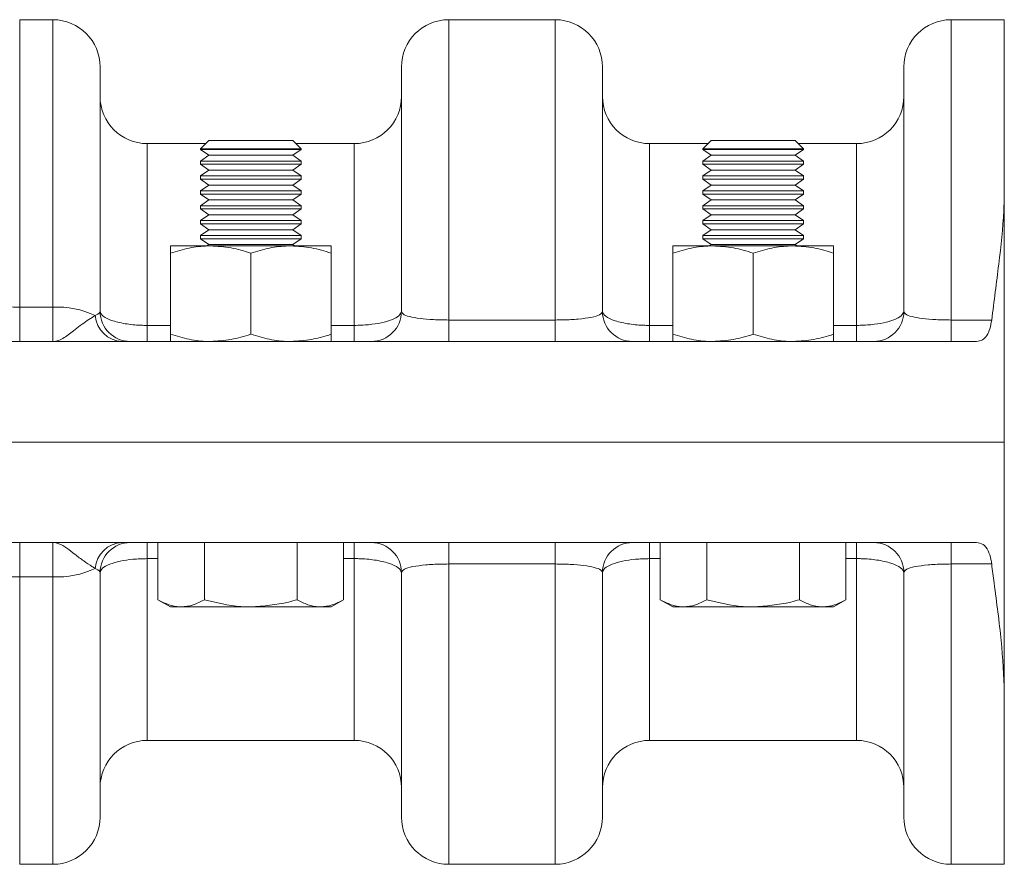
# Model space of a CAD drawing. Header units: millimetres. Extents: x -655 to 34, y 292 to 910.
# Tile 3 of 9: x -457 to -359, y 377 to 461. Entities that reach past the tile are written whole.
import ezdxf

# ---------------------------------------------------------------- set-up
doc = ezdxf.new("R2010")
doc.units = ezdxf.units.MM

msp = doc.modelspace()

# ---------------------------------------------------------------- linework, layer by layer
at = {"color": 7, "linetype": 'Continuous', "lineweight": 15}
for p, q in [((-453.277, 460.594), (-456.577, 460.594)), ((-403.277, 460.594), (-413.877, 460.594)), ((-358.577, 460.594), (-363.877, 460.594)), ((-358.577, 460.594), (-358.577, 443.536)), ((-448.577, 455.894), (-448.577, 431.594)), ((-418.577, 431.594), (-418.577, 455.894)), ((-398.577, 455.894), (-398.577, 431.594)), ((-368.577, 431.594), (-368.577, 455.894)), ((-438.074, 448.27), (-443.877, 448.27)), ((-437.749, 448.594), (-438.577, 447.766)), ((-433.577, 448.594), (-437.749, 448.594)), ((-429.405, 448.594), (-433.577, 448.594)), ((-428.577, 447.766), (-429.405, 448.594)), ((-423.277, 448.27), (-429.081, 448.27)), ((-388.074, 448.27), (-393.877, 448.27)), ((-387.749, 448.594), (-388.577, 447.766)), ((-383.577, 448.594), (-387.749, 448.594)), ((-379.405, 448.594), (-383.577, 448.594)), ((-378.577, 447.766), (-379.405, 448.594)), ((-373.277, 448.27), (-379.081, 448.27)), ((-438.577, 447.766), (-438.577, 447.693)), ((-433.577, 447.766), (-438.577, 447.766)), ((-438.577, 447.693), (-437.749, 447.113)), ((-428.577, 447.693), (-438.577, 447.693)), ((-437.749, 447.113), (-438.577, 446.534)), ((-429.405, 447.113), (-437.749, 447.113)), ((-428.577, 447.766), (-433.577, 447.766)), ((-429.405, 447.113), (-428.577, 447.693)), ((-428.577, 446.534), (-429.405, 447.113)), ((-428.577, 447.693), (-428.577, 447.766)), ((-388.577, 447.766), (-388.577, 447.693)), ((-383.577, 447.766), (-388.577, 447.766)), ((-388.577, 447.693), (-387.749, 447.113)), ((-378.577, 447.693), (-388.577, 447.693)), ((-387.749, 447.113), (-388.577, 446.534)), ((-379.405, 447.113), (-387.749, 447.113)), ((-378.577, 447.766), (-383.577, 447.766)), ((-379.405, 447.113), (-378.577, 447.693)), ((-378.577, 446.534), (-379.405, 447.113)), ((-378.577, 447.693), (-378.577, 447.766)), ((-438.577, 446.534), (-438.577, 446.212)), ((-428.577, 446.534), (-438.577, 446.534)), ((-438.577, 446.212), (-437.749, 445.633)), ((-428.577, 446.212), (-438.577, 446.212)), ((-429.405, 445.633), (-428.577, 446.212)), ((-428.577, 446.212), (-428.577, 446.534)), ((-388.577, 446.534), (-388.577, 446.212)), ((-378.577, 446.534), (-388.577, 446.534)), ((-388.577, 446.212), (-387.749, 445.633)), ((-378.577, 446.212), (-388.577, 446.212)), ((-379.405, 445.633), (-378.577, 446.212)), ((-378.577, 446.212), (-378.577, 446.534)), ((-437.749, 445.633), (-438.577, 445.053)), ((-438.577, 445.053), (-438.577, 444.732)), ((-428.577, 445.053), (-438.577, 445.053)), ((-429.405, 445.633), (-437.749, 445.633)), ((-428.577, 445.053), (-429.405, 445.633)), ((-428.577, 444.732), (-428.577, 445.053)), ((-387.749, 445.633), (-388.577, 445.053)), ((-388.577, 445.053), (-388.577, 444.732)), ((-378.577, 445.053), (-388.577, 445.053)), ((-379.405, 445.633), (-387.749, 445.633)), ((-378.577, 445.053), (-379.405, 445.633)), ((-378.577, 444.732), (-378.577, 445.053)), ((-438.577, 444.732), (-437.749, 444.152)), ((-428.577, 444.732), (-438.577, 444.732)), ((-437.749, 444.152), (-438.577, 443.572)), ((-429.405, 444.152), (-437.749, 444.152)), ((-429.405, 444.152), (-428.577, 444.732)), ((-428.577, 443.572), (-429.405, 444.152)), ((-388.577, 444.732), (-387.749, 444.152)), ((-378.577, 444.732), (-388.577, 444.732)), ((-387.749, 444.152), (-388.577, 443.572)), ((-379.405, 444.152), (-387.749, 444.152)), ((-379.405, 444.152), (-378.577, 444.732)), ((-378.577, 443.572), (-379.405, 444.152)), ((-438.577, 443.572), (-438.577, 443.251)), ((-428.577, 443.572), (-438.577, 443.572)), ((-438.577, 443.251), (-437.749, 442.671)), ((-428.577, 443.251), (-438.577, 443.251)), ((-429.405, 442.671), (-428.577, 443.251)), ((-428.577, 443.251), (-428.577, 443.572)), ((-388.577, 443.572), (-388.577, 443.251)), ((-378.577, 443.572), (-388.577, 443.572)), ((-388.577, 443.251), (-387.749, 442.671)), ((-378.577, 443.251), (-388.577, 443.251)), ((-379.405, 442.671), (-378.577, 443.251)), ((-378.577, 443.251), (-378.577, 443.572)), ((-358.577, 443.536), (-358.577, 418.594)), ((-437.749, 442.671), (-438.577, 442.091)), ((-438.577, 442.091), (-438.577, 441.77)), ((-428.577, 442.091), (-438.577, 442.091)), ((-429.405, 442.671), (-437.749, 442.671)), ((-428.577, 442.091), (-429.405, 442.671)), ((-428.577, 441.77), (-428.577, 442.091)), ((-387.749, 442.671), (-388.577, 442.091)), ((-388.577, 442.091), (-388.577, 441.77)), ((-378.577, 442.091), (-388.577, 442.091)), ((-379.405, 442.671), (-387.749, 442.671)), ((-378.577, 442.091), (-379.405, 442.671)), ((-378.577, 441.77), (-378.577, 442.091)), ((-438.577, 441.77), (-437.749, 441.19)), ((-428.577, 441.77), (-438.577, 441.77)), ((-437.749, 441.19), (-438.577, 440.61)), ((-429.405, 441.19), (-437.749, 441.19)), ((-429.405, 441.19), (-428.577, 441.77)), ((-428.577, 440.61), (-429.405, 441.19)), ((-388.577, 441.77), (-387.749, 441.19)), ((-378.577, 441.77), (-388.577, 441.77)), ((-387.749, 441.19), (-388.577, 440.61)), ((-379.405, 441.19), (-387.749, 441.19)), ((-379.405, 441.19), (-378.577, 441.77)), ((-378.577, 440.61), (-379.405, 441.19)), ((-438.577, 440.61), (-438.577, 440.289)), ((-428.577, 440.61), (-438.577, 440.61)), ((-438.577, 440.289), (-437.749, 439.709)), ((-428.577, 440.289), (-438.577, 440.289)), ((-429.405, 439.709), (-428.577, 440.289)), ((-428.577, 440.289), (-428.577, 440.61)), ((-388.577, 440.61), (-388.577, 440.289)), ((-378.577, 440.61), (-388.577, 440.61)), ((-388.577, 440.289), (-387.749, 439.709)), ((-378.577, 440.289), (-388.577, 440.289)), ((-379.405, 439.709), (-378.577, 440.289)), ((-378.577, 440.289), (-378.577, 440.61)), ((-437.749, 439.709), (-438.577, 439.13)), ((-438.577, 439.13), (-438.577, 438.808)), ((-428.577, 439.13), (-438.577, 439.13)), ((-429.405, 439.709), (-437.749, 439.709)), ((-428.577, 439.13), (-429.405, 439.709)), ((-428.577, 438.808), (-428.577, 439.13)), ((-387.749, 439.709), (-388.577, 439.13)), ((-388.577, 439.13), (-388.577, 438.808)), ((-378.577, 439.13), (-388.577, 439.13)), ((-379.405, 439.709), (-387.749, 439.709)), ((-378.577, 439.13), (-379.405, 439.709)), ((-378.577, 438.808), (-378.577, 439.13)), ((-437.577, 438.094), (-441.577, 438.094)), ((-438.577, 438.808), (-437.749, 438.229)), ((-428.577, 438.808), (-438.577, 438.808)), ((-437.749, 438.229), (-437.942, 438.094)), ((-429.405, 438.229), (-437.749, 438.229)), ((-429.577, 438.094), (-437.577, 438.094)), ((-425.577, 438.094), (-429.577, 438.094)), ((-429.405, 438.229), (-428.577, 438.808)), ((-429.213, 438.094), (-429.405, 438.229)), ((-387.577, 438.094), (-391.577, 438.094)), ((-388.577, 438.808), (-387.749, 438.229)), ((-378.577, 438.808), (-388.577, 438.808)), ((-387.749, 438.229), (-387.942, 438.094)), ((-379.405, 438.229), (-387.749, 438.229)), ((-379.577, 438.094), (-387.577, 438.094)), ((-375.577, 438.094), (-379.577, 438.094)), ((-379.405, 438.229), (-378.577, 438.808)), ((-379.213, 438.094), (-379.405, 438.229)), ((-441.577, 429.309), (-441.577, 437.38)), ((-433.577, 429.309), (-433.577, 437.38)), ((-425.577, 429.309), (-425.577, 437.38)), ((-391.577, 429.309), (-391.577, 437.38)), ((-383.577, 429.309), (-383.577, 437.38)), ((-375.577, 429.309), (-375.577, 437.38)), ((-456.577, 428.594), (-456.577, 431.998)), ((-456.577, 431.998), (-453.277, 431.998)), ((-453.277, 428.594), (-453.277, 431.998)), ((-413.877, 428.594), (-413.877, 430.727)), ((-413.877, 430.727), (-403.277, 430.727)), ((-403.277, 428.594), (-403.277, 430.727)), ((-363.877, 428.594), (-363.877, 430.727)), ((-363.877, 430.727), (-359.835, 430.727)), ((-443.877, 428.594), (-443.877, 430.192)), ((-423.277, 428.594), (-423.277, 430.192)), ((-393.877, 428.594), (-393.877, 430.192)), ((-373.277, 428.594), (-373.277, 430.192)), ((-442.1, 428.594), (-475.458, 428.594)), ((-442.1, 428.594), (-426.726, 428.594)), ((-426.726, 428.594), (-420.854, 428.594)), ((-398.969, 428.594), (-420.854, 428.594)), ((-398.969, 428.594), (-393.096, 428.594)), ((-393.096, 428.594), (-375.577, 428.594)), ((-375.577, 428.594), (-361.34, 428.594)), ((-442.1, 418.594), (-475.458, 418.594)), ((-442.1, 418.594), (-426.726, 418.594)), ((-426.726, 418.594), (-420.854, 418.594)), ((-398.969, 418.594), (-420.854, 418.594)), ((-398.969, 418.594), (-393.096, 418.594)), ((-393.096, 418.594), (-375.577, 418.594)), ((-375.577, 418.594), (-358.577, 418.594)), ((-358.577, 418.594), (-358.577, 393.652)), ((-442.1, 408.594), (-475.458, 408.594)), ((-456.577, 408.594), (-456.577, 405.19)), ((-453.277, 405.19), (-453.277, 408.594)), ((-443.877, 406.996), (-443.877, 408.594)), ((-442.815, 408.594), (-442.815, 402.909)), ((-442.1, 408.594), (-426.726, 408.594)), ((-438.196, 408.594), (-438.196, 402.909)), ((-428.959, 408.594), (-428.959, 402.909)), ((-420.854, 408.594), (-426.726, 408.594)), ((-424.34, 408.594), (-424.34, 402.909)), ((-423.277, 406.996), (-423.277, 408.594)), ((-398.969, 408.594), (-420.854, 408.594)), ((-413.877, 406.461), (-413.877, 408.594)), ((-403.277, 406.461), (-403.277, 408.594)), ((-393.096, 408.594), (-398.969, 408.594)), ((-393.877, 406.996), (-393.877, 408.594)), ((-393.096, 408.594), (-375.577, 408.594)), ((-392.815, 408.594), (-392.815, 402.909)), ((-388.196, 408.594), (-388.196, 402.909)), ((-378.959, 408.594), (-378.959, 402.909)), ((-361.34, 408.594), (-375.577, 408.594)), ((-374.34, 408.594), (-374.34, 402.909)), ((-373.277, 406.996), (-373.277, 408.594)), ((-363.877, 406.461), (-363.877, 408.594)), ((-403.277, 406.461), (-413.877, 406.461)), ((-359.835, 406.461), (-363.877, 406.461)), ((-453.277, 405.19), (-456.577, 405.19)), ((-448.577, 405.594), (-448.577, 381.294)), ((-418.577, 381.294), (-418.577, 405.594)), ((-398.577, 405.594), (-398.577, 381.294)), ((-368.577, 381.294), (-368.577, 405.594)), ((-442.815, 402.909), (-441.577, 402.194)), ((-425.577, 402.194), (-424.34, 402.909)), ((-392.815, 402.909), (-391.577, 402.194)), ((-375.577, 402.194), (-374.34, 402.909)), ((-441.577, 402.194), (-440.506, 402.194)), ((-433.577, 402.194), (-440.506, 402.194)), ((-433.577, 402.194), (-426.649, 402.194)), ((-426.649, 402.194), (-425.577, 402.194)), ((-391.577, 402.194), (-390.506, 402.194)), ((-383.577, 402.194), (-390.506, 402.194)), ((-383.577, 402.194), (-376.649, 402.194)), ((-376.649, 402.194), (-375.577, 402.194)), ((-358.577, 393.652), (-358.577, 376.594)), ((-443.877, 388.918), (-423.277, 388.918)), ((-393.877, 388.918), (-373.277, 388.918)), ((-456.577, 376.594), (-453.277, 376.594)), ((-413.877, 376.594), (-403.277, 376.594)), ((-363.877, 376.594), (-358.577, 376.594))]:
    msp.add_line(p, q, dxfattribs=at)
at = {"color": 8, "linetype": 'Continuous', "lineweight": 15}
for p, q in [((-456.577, 460.594), (-456.577, 431.998)), ((-453.277, 431.998), (-453.277, 460.594)), ((-413.877, 460.594), (-413.877, 430.727)), ((-403.277, 430.727), (-403.277, 460.594)), ((-363.877, 460.594), (-363.877, 430.727)), ((-443.877, 448.27), (-443.877, 430.192)), ((-423.277, 430.192), (-423.277, 448.27)), ((-393.877, 448.27), (-393.877, 430.192)), ((-373.277, 430.192), (-373.277, 448.27)), ((-443.877, 430.192), (-441.577, 430.192)), ((-425.577, 430.192), (-423.277, 430.192)), ((-393.877, 430.192), (-391.577, 430.192)), ((-375.577, 430.192), (-373.277, 430.192)), ((-443.877, 406.996), (-443.877, 388.918)), ((-442.815, 406.996), (-443.877, 406.996)), ((-423.277, 406.996), (-424.34, 406.996)), ((-423.277, 388.918), (-423.277, 406.996)), ((-393.877, 406.996), (-393.877, 388.918)), ((-392.815, 406.996), (-393.877, 406.996)), ((-373.277, 406.996), (-374.34, 406.996)), ((-373.277, 388.918), (-373.277, 406.996)), ((-413.877, 406.461), (-413.877, 376.594)), ((-403.277, 376.594), (-403.277, 406.461)), ((-363.877, 406.461), (-363.877, 376.594)), ((-456.577, 405.19), (-456.577, 376.594)), ((-453.277, 376.594), (-453.277, 405.19))]:
    msp.add_line(p, q, dxfattribs=at)
at = {"color": 7, "linetype": 'Continuous', "lineweight": 15}
for centre, radius, start, end in [((-453.277, 455.894), 4.7, 0, 90), ((-413.877, 455.894), 4.7, 90, 180), ((-403.277, 455.894), 4.7, 0, 90), ((-363.877, 455.894), 4.7, 90, 180), ((-443.877, 452.97), 4.7, 180, 270), ((-423.277, 452.97), 4.7, 270, 0), ((-393.877, 452.97), 4.7, 180, 270), ((-373.277, 452.97), 4.7, 270, 0), ((-452.816, 423.274), 8.737, 64.61767, 93.03024), ((-445.577, 431.594), 3, 180, 270), ((-421.577, 431.594), 3, 270, 0), ((-395.577, 431.594), 3, 180, 270), ((-371.577, 431.594), 3, 270, 0), ((-446.263, 431.41), 2.818, 184.93819, 267.50608), ((-446.263, 405.778), 2.818, 92.49387, 175.06186), ((-445.577, 405.594), 3, 90, 180), ((-421.577, 405.594), 3, 0, 90), ((-395.577, 405.594), 3, 90, 180), ((-371.577, 405.594), 3, 0, 90), ((-452.816, 413.914), 8.737, 266.96985, 295.38233), ((-443.877, 384.218), 4.7, 90, 180), ((-423.277, 384.218), 4.7, 0, 90), ((-393.877, 384.218), 4.7, 90, 180), ((-373.277, 384.218), 4.7, 0, 90), ((-453.277, 381.294), 4.7, 270, 0), ((-413.877, 381.294), 4.7, 180, 270), ((-403.277, 381.294), 4.7, 270, 0), ((-363.877, 381.294), 4.7, 180, 270)]:
    msp.add_arc(centre, radius, start, end, dxfattribs=at)
for points, knots in [([(-359.835, 430.727), (-359.593, 432.595), (-359.104, 436.369), (-358.632, 440.584), (-358.589, 442.888), (-358.577, 443.536)], [0, 0, 0, 0, 0.413128, 0.834991, 1, 1, 1, 1]), ([(-437.577, 438.094), (-437.672, 438.093), (-438.39, 438.087), (-439.744, 437.931), (-440.963, 437.564), (-441.577, 437.38)], [0, 0, 0, 0, 0.070086, 0.530782, 1, 1, 1, 1]), ([(-441.577, 437.38), (-441.577, 437.487), (-441.577, 437.906), (-441.577, 438.014), (-441.577, 438.094)], [0, 0, 0, 0, 0.257551, 1, 1, 1, 1]), ([(-433.577, 437.38), (-434.227, 437.579), (-435.538, 437.982), (-436.894, 438.057), (-437.577, 438.094)], [0, 0, 0, 0, 0.495458, 1, 1, 1, 1]), ([(-429.577, 438.094), (-429.672, 438.093), (-430.39, 438.087), (-431.744, 437.931), (-432.963, 437.564), (-433.577, 437.38)], [0, 0, 0, 0, 0.070086, 0.530782, 1, 1, 1, 1]), ([(-425.577, 437.38), (-426.227, 437.579), (-427.538, 437.982), (-428.894, 438.057), (-429.577, 438.094)], [0, 0, 0, 0, 0.495458, 1, 1, 1, 1]), ([(-425.577, 437.38), (-425.577, 437.487), (-425.577, 437.906), (-425.577, 438.014), (-425.577, 438.094)], [0, 0, 0, 0, 0.257551, 1, 1, 1, 1]), ([(-387.577, 438.094), (-387.672, 438.093), (-388.39, 438.087), (-389.744, 437.931), (-390.963, 437.564), (-391.577, 437.38)], [0, 0, 0, 0, 0.070086, 0.530783, 1, 1, 1, 1]), ([(-391.577, 437.38), (-391.577, 437.487), (-391.577, 437.906), (-391.577, 438.014), (-391.577, 438.094)], [0, 0, 0, 0, 0.257551, 1, 1, 1, 1]), ([(-383.577, 437.38), (-384.227, 437.579), (-385.538, 437.982), (-386.894, 438.057), (-387.577, 438.094)], [0, 0, 0, 0, 0.495459, 1, 1, 1, 1]), ([(-379.577, 438.094), (-379.672, 438.093), (-380.39, 438.087), (-381.744, 437.931), (-382.963, 437.564), (-383.577, 437.38)], [0, 0, 0, 0, 0.070086, 0.530783, 1, 1, 1, 1]), ([(-375.577, 437.38), (-376.227, 437.579), (-377.538, 437.982), (-378.894, 438.057), (-379.577, 438.094)], [0, 0, 0, 0, 0.495459, 1, 1, 1, 1]), ([(-375.577, 437.38), (-375.577, 437.487), (-375.577, 437.906), (-375.577, 438.014), (-375.577, 438.094)], [0, 0, 0, 0, 0.257551, 1, 1, 1, 1]), ([(-461.577, 433.594), (-461.541, 433.413), (-461.466, 433.04), (-460.787, 432.584), (-459.666, 432.247), (-458.214, 432.038), (-457.119, 432.011), (-456.577, 431.998)], [0, 0, 0, 0, 0.208227, 0.429612, 0.629269, 0.816859, 1, 1, 1, 1]), ([(-449.07, 431.167), (-448.867, 431.268), (-448.6, 431.402), (-448.582, 431.557), (-448.577, 431.594)], [0, 0, 0, 0, 0.761183, 1, 1, 1, 1]), ([(-448.577, 431.594), (-448.514, 431.426), (-448.386, 431.087), (-447.386, 430.628), (-445.979, 430.312), (-444.722, 430.2), (-444.033, 430.194), (-443.877, 430.192)], [0, 0, 0, 0, 0.239016, 0.483098, 0.72075, 0.936877, 1, 1, 1, 1]), ([(-423.277, 430.192), (-422.795, 430.206), (-421.841, 430.233), (-420.542, 430.439), (-419.479, 430.747), (-418.726, 431.149), (-418.627, 431.445), (-418.577, 431.594)], [0, 0, 0, 0, 0.194578, 0.384896, 0.578506, 0.787664, 1, 1, 1, 1]), ([(-418.577, 431.594), (-418.545, 431.504), (-418.474, 431.307), (-417.847, 431.06), (-416.79, 430.87), (-415.419, 430.75), (-414.389, 430.735), (-413.877, 430.727)], [0, 0, 0, 0, 0.186293, 0.404596, 0.608866, 0.805578, 1, 1, 1, 1]), ([(-403.277, 430.727), (-403.011, 430.73), (-402.21, 430.736), (-400.898, 430.81), (-399.611, 430.985), (-398.738, 431.248), (-398.631, 431.478), (-398.577, 431.594)], [0, 0, 0, 0, 0.101802, 0.305541, 0.524459, 0.759074, 1, 1, 1, 1]), ([(-398.577, 431.594), (-398.514, 431.426), (-398.386, 431.087), (-397.386, 430.628), (-395.979, 430.312), (-394.722, 430.2), (-394.033, 430.194), (-393.877, 430.192)], [0, 0, 0, 0, 0.239016, 0.483098, 0.72075, 0.936876, 1, 1, 1, 1]), ([(-373.277, 430.192), (-372.795, 430.206), (-371.841, 430.233), (-370.542, 430.439), (-369.479, 430.747), (-368.726, 431.149), (-368.627, 431.445), (-368.577, 431.594)], [0, 0, 0, 0, 0.194578, 0.384897, 0.578506, 0.787664, 1, 1, 1, 1]), ([(-368.577, 431.594), (-368.545, 431.504), (-368.474, 431.307), (-367.847, 431.06), (-366.79, 430.87), (-365.419, 430.75), (-364.389, 430.735), (-363.877, 430.727)], [0, 0, 0, 0, 0.186293, 0.404596, 0.608866, 0.805578, 1, 1, 1, 1]), ([(-453.277, 428.594), (-453.275, 428.594), (-453.084, 428.594), (-452.712, 428.667), (-452.001, 429.033), (-451.028, 429.815), (-449.851, 430.685), (-449.27, 431.044), (-449.07, 431.167)], [0, 0, 0, 0, 0.001696, 0.151121, 0.293364, 0.542961, 0.842833, 1, 1, 1, 1]), ([(-359.835, 430.727), (-359.886, 430.425), (-359.987, 429.822), (-360.304, 429.146), (-360.747, 428.681), (-361.134, 428.624), (-361.34, 428.594)], [0, 0, 0, 0, 0.236795, 0.473202, 0.720321, 1, 1, 1, 1]), ([(-437.577, 428.594), (-437.672, 428.595), (-438.39, 428.601), (-439.744, 428.757), (-440.963, 429.124), (-441.577, 429.309)], [0, 0, 0, 0, 0.070086, 0.530782, 1, 1, 1, 1]), ([(-441.577, 429.309), (-441.577, 429.201), (-441.577, 428.782), (-441.577, 428.674), (-441.577, 428.594)], [0, 0, 0, 0, 0.257551, 1, 1, 1, 1]), ([(-433.577, 429.309), (-434.227, 429.109), (-435.538, 428.706), (-436.894, 428.632), (-437.577, 428.594)], [0, 0, 0, 0, 0.495458, 1, 1, 1, 1]), ([(-429.577, 428.594), (-429.672, 428.595), (-430.39, 428.601), (-431.744, 428.757), (-432.963, 429.124), (-433.577, 429.309)], [0, 0, 0, 0, 0.070086, 0.530782, 1, 1, 1, 1]), ([(-425.577, 429.309), (-426.227, 429.109), (-427.538, 428.706), (-428.894, 428.632), (-429.577, 428.594)], [0, 0, 0, 0, 0.495458, 1, 1, 1, 1]), ([(-425.577, 429.309), (-425.577, 429.201), (-425.577, 428.782), (-425.577, 428.674), (-425.577, 428.594)], [0, 0, 0, 0, 0.257551, 1, 1, 1, 1]), ([(-387.577, 428.594), (-387.672, 428.595), (-388.39, 428.601), (-389.744, 428.757), (-390.963, 429.124), (-391.577, 429.309)], [0, 0, 0, 0, 0.070086, 0.530783, 1, 1, 1, 1]), ([(-391.577, 429.309), (-391.577, 429.201), (-391.577, 428.782), (-391.577, 428.674), (-391.577, 428.594)], [0, 0, 0, 0, 0.257551, 1, 1, 1, 1]), ([(-383.577, 429.309), (-384.227, 429.109), (-385.538, 428.706), (-386.894, 428.632), (-387.577, 428.594)], [0, 0, 0, 0, 0.495459, 1, 1, 1, 1]), ([(-379.577, 428.594), (-379.672, 428.595), (-380.39, 428.601), (-381.744, 428.757), (-382.963, 429.124), (-383.577, 429.309)], [0, 0, 0, 0, 0.070086, 0.530783, 1, 1, 1, 1]), ([(-375.577, 429.309), (-376.227, 429.109), (-377.538, 428.706), (-378.894, 428.632), (-379.577, 428.594)], [0, 0, 0, 0, 0.495458, 1, 1, 1, 1]), ([(-375.577, 429.309), (-375.577, 429.201), (-375.577, 428.782), (-375.577, 428.674), (-375.577, 428.594)], [0, 0, 0, 0, 0.257551, 1, 1, 1, 1]), ([(-449.07, 406.021), (-449.174, 406.086), (-449.499, 406.289), (-450.209, 406.752), (-451.086, 407.429), (-451.909, 408.081), (-452.521, 408.44), (-452.97, 408.573), (-453.173, 408.594), (-453.275, 408.594), (-453.277, 408.594)], [0, 0, 0, 0, 0.085944, 0.270662, 0.457043, 0.647099, 0.840269, 0.919011, 0.998304, 1, 1, 1, 1]), ([(-361.34, 408.594), (-361.115, 408.558), (-360.665, 408.485), (-360.18, 407.863), (-359.929, 407.108), (-359.857, 406.611), (-359.835, 406.461)], [0, 0, 0, 0, 0.306596, 0.614754, 0.883219, 1, 1, 1, 1]), ([(-443.877, 406.996), (-444.36, 406.982), (-445.314, 406.956), (-446.613, 406.749), (-447.676, 406.441), (-448.429, 406.039), (-448.528, 405.743), (-448.577, 405.594)], [0, 0, 0, 0, 0.1945783, 0.3848967, 0.578506, 0.7876641, 1, 1, 1, 1]), ([(-418.577, 405.594), (-418.641, 405.762), (-418.769, 406.102), (-419.769, 406.56), (-421.176, 406.876), (-422.433, 406.988), (-423.122, 406.994), (-423.277, 406.996)], [0, 0, 0, 0, 0.239016, 0.483098, 0.72075, 0.936877, 1, 1, 1, 1]), ([(-393.877, 406.996), (-394.36, 406.982), (-395.314, 406.956), (-396.613, 406.749), (-397.676, 406.441), (-398.429, 406.039), (-398.528, 405.743), (-398.577, 405.594)], [0, 0, 0, 0, 0.194578, 0.384897, 0.578506, 0.787664, 1, 1, 1, 1]), ([(-368.577, 405.594), (-368.641, 405.762), (-368.769, 406.102), (-369.769, 406.56), (-371.176, 406.876), (-372.433, 406.988), (-373.122, 406.994), (-373.277, 406.996)], [0, 0, 0, 0, 0.239016, 0.483098, 0.72075, 0.936876, 1, 1, 1, 1]), ([(-448.577, 405.594), (-448.582, 405.631), (-448.6, 405.787), (-448.867, 405.92), (-449.07, 406.021)], [0, 0, 0, 0, 0.238817, 1, 1, 1, 1]), ([(-413.877, 406.461), (-414.144, 406.459), (-414.945, 406.452), (-416.257, 406.378), (-417.543, 406.203), (-418.417, 405.94), (-418.524, 405.71), (-418.577, 405.594)], [0, 0, 0, 0, 0.101802, 0.305541, 0.524459, 0.759074, 1, 1, 1, 1]), ([(-398.577, 405.594), (-398.61, 405.685), (-398.68, 405.881), (-399.307, 406.128), (-400.365, 406.319), (-401.735, 406.438), (-402.765, 406.453), (-403.277, 406.461)], [0, 0, 0, 0, 0.186293, 0.404596, 0.608866, 0.805578, 1, 1, 1, 1]), ([(-363.877, 406.461), (-364.144, 406.459), (-364.945, 406.452), (-366.257, 406.378), (-367.543, 406.203), (-368.417, 405.94), (-368.524, 405.71), (-368.577, 405.594)], [0, 0, 0, 0, 0.101802, 0.305541, 0.524459, 0.759074, 1, 1, 1, 1]), ([(-358.577, 393.652), (-358.652, 395.352), (-358.802, 398.798), (-359.429, 403.212), (-359.756, 405.83), (-359.835, 406.461)], [0, 0, 0, 0, 0.425032, 0.861607, 1, 1, 1, 1]), ([(-461.577, 403.594), (-461.522, 403.818), (-461.413, 404.252), (-460.467, 404.741), (-459.06, 405.053), (-457.663, 405.177), (-456.835, 405.187), (-456.577, 405.19)], [0, 0, 0, 0, 0.258863, 0.50246, 0.718417, 0.912442, 1, 1, 1, 1]), ([(-440.506, 402.194), (-440.56, 402.195), (-440.975, 402.201), (-441.756, 402.357), (-442.46, 402.724), (-442.815, 402.909)], [0, 0, 0, 0, 0.070085, 0.530782, 1, 1, 1, 1]), ([(-438.196, 402.909), (-438.571, 402.709), (-439.328, 402.306), (-440.111, 402.232), (-440.506, 402.194)], [0, 0, 0, 0, 0.495458, 1, 1, 1, 1]), ([(-433.577, 402.194), (-433.912, 402.201), (-435.475, 402.232), (-436.999, 402.611), (-438.196, 402.909)], [0, 0, 0, 0, 0.214378, 1, 1, 1, 1]), ([(-428.959, 402.909), (-429.242, 402.829), (-430.745, 402.406), (-432.309, 402.289), (-433.577, 402.194)], [0, 0, 0, 0, 0.188697, 1, 1, 1, 1]), ([(-426.649, 402.194), (-426.704, 402.195), (-427.118, 402.201), (-427.9, 402.357), (-428.604, 402.724), (-428.959, 402.909)], [0, 0, 0, 0, 0.070086, 0.530783, 1, 1, 1, 1]), ([(-424.34, 402.909), (-424.715, 402.709), (-425.472, 402.306), (-426.254, 402.232), (-426.649, 402.194)], [0, 0, 0, 0, 0.4954587, 1, 1, 1, 1]), ([(-390.506, 402.194), (-390.56, 402.195), (-390.975, 402.201), (-391.756, 402.357), (-392.46, 402.724), (-392.815, 402.909)], [0, 0, 0, 0, 0.070085, 0.530782, 1, 1, 1, 1]), ([(-388.196, 402.909), (-388.571, 402.709), (-389.328, 402.306), (-390.111, 402.232), (-390.506, 402.194)], [0, 0, 0, 0, 0.495458, 1, 1, 1, 1]), ([(-383.577, 402.194), (-383.912, 402.201), (-385.475, 402.232), (-386.999, 402.611), (-388.196, 402.909)], [0, 0, 0, 0, 0.214378, 1, 1, 1, 1]), ([(-378.959, 402.909), (-379.242, 402.829), (-380.745, 402.406), (-382.309, 402.289), (-383.577, 402.194)], [0, 0, 0, 0, 0.188697, 1, 1, 1, 1]), ([(-376.649, 402.194), (-376.704, 402.195), (-377.118, 402.201), (-377.9, 402.357), (-378.604, 402.724), (-378.959, 402.909)], [0, 0, 0, 0, 0.070086, 0.530782, 1, 1, 1, 1]), ([(-374.34, 402.909), (-374.715, 402.709), (-375.472, 402.306), (-376.254, 402.232), (-376.649, 402.194)], [0, 0, 0, 0, 0.495459, 1, 1, 1, 1])]:
    msp.add_open_spline(points, degree=3, knots=knots, dxfattribs=at)

doc.saveas('drawing.dxf')
